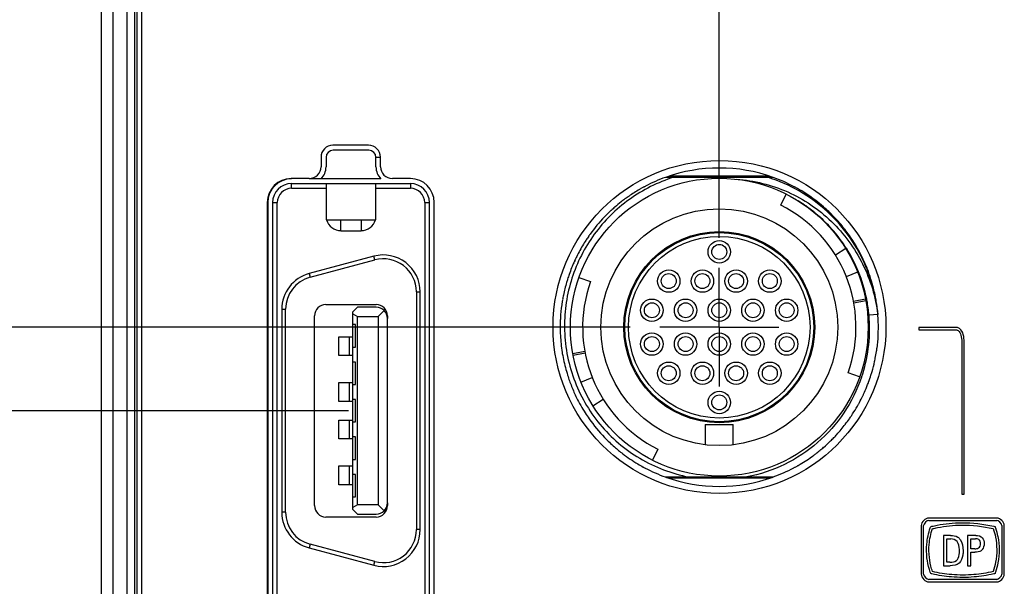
# Model space of a CAD drawing. Header units: inches. Extents: x 0 to 34, y 0 to 22.
# Tile 13 of 59: x 6.5 to 8.6, y 11.6 to 12.8. Entities that reach past the tile are written whole.
import ezdxf

# ---------------------------------------------------------------- set-up
doc = ezdxf.new("R2010")
doc.units = ezdxf.units.IN
doc.header["$LTSCALE"] = 1.87
doc.header["$MEASUREMENT"] = 0
doc.linetypes.add('CENTER', pattern=[0.6, 0.375, -0.075, 0.075, -0.075])
doc.layers.get('0').update_dxf_attribs({"linetype": 'CONTINUOUS'})
for name, color, linetype in [('02___PRT_ALL_AXES', 7, 'CONTINUOUS'), ('_13206', 7, 'CONTINUOUS'), ('_19992', 7, 'CONTINUOUS'), ('_39494', 7, 'CONTINUOUS'), ('_53207', 7, 'CONTINUOUS'), ('_797', 7, 'CONTINUOUS'), ('DEFAULT_1', 7, 'CENTER'), ('DIMENSIONS', 7, 'CONTINUOUS')]:
    doc.layers.add(name, color=color, linetype=linetype)
doc.styles.get("Standard").update_dxf_attribs({"font": 'txt', "width": 0.8})
doc.dimstyles.new('DIMSTYLE_1', dxfattribs={"dimtxt": 0.125, "dimasz": 0.18, "dimexe": 0.125, "dimexo": 0.0625, "dimgap": 0.03125, "dimtad": 0, "dimtih": 1, "dimtoh": 1, "dimdec": 3, "dimzin": 4, "dimdsep": 46, "dimtxsty": 'STANDARD', "dimblk": '_FILLED', "dimblk1": '_FILLED', "dimblk2": '_FILLED', "dimcen": 0.09, "dimadec": 0, "dimazin": 0, "dimtp": 0.001, "dimtm": 0.001, "dimtfac": 1, "dimtdec": 3, "dimtofl": 0, "dimtmove": 0, "dimatfit": 3, "dimldrblk": '_FILLED', "dimfxl": 1, "dimtolj": 1, "dimtzin": 4, "dimarcsym": 0})

# ---------------------------------------------------------------- blocks, each defined once
blk = doc.blocks.new('*D23')
at = {"layer": 'DIMENSIONS', "color": 2, "linetype": 'CONTINUOUS'}
blk.add_line((7.812, 12.182), (6.0124, 12.182), dxfattribs=at)
at = {"layer": 'DIMENSIONS', "color": 2, "linetype": 'CONTINUOUS', "insert": (5.9499, 12.2445), "char_height": 0.125, "width": 1.325, "attachment_point": 3, "line_spacing_factor": 0.9}
blk.add_mtext('3.823{\\Ftxt.shx;\\W1.000000;\\H0.125000; }[97.11]', dxfattribs=at)
blk = doc.blocks.new('_FILLED')
at = {"color": 0, "linetype": 'BYBLOCK'}
blk.add_solid([(0, 0), (-1, 0.174), (-1, -0.174)], dxfattribs=at)
blk = doc.blocks.new('*D24')
at = {"layer": 'DIMENSIONS', "color": 2, "linetype": 'CONTINUOUS'}
blk.add_line((7.7634, 14.3814), (6.0124, 14.3814), dxfattribs=at)
at = {"layer": 'DIMENSIONS', "color": 2, "linetype": 'CONTINUOUS', "insert": (5.9499, 14.4439), "char_height": 0.125, "width": 1.725, "attachment_point": 3, "line_spacing_factor": 0.9}
blk.add_mtext('2X 6.023{\\Ftxt.shx;\\W1.000000;\\H0.125000; }[152.97]', dxfattribs=at)
blk = doc.blocks.new('*D25')
at = {"layer": 'DIMENSIONS', "color": 2, "linetype": 'CONTINUOUS'}
blk.add_line((8.4624, 15.948), (6.0124, 15.948), dxfattribs=at)
at = {"layer": 'DIMENSIONS', "color": 2, "linetype": 'CONTINUOUS', "insert": (5.9499, 16.0105), "char_height": 0.125, "width": 1.425, "attachment_point": 3, "line_spacing_factor": 0.9}
blk.add_mtext('7.589{\\Ftxt.shx;\\W1.000000;\\H0.125000; }[192.77]', dxfattribs=at)
blk = doc.blocks.new('*D36')
at = {"layer": 'DIMENSIONS', "color": 2, "linetype": 'CONTINUOUS'}
blk.add_line((7.9995, 12.3695), (7.9995, 16.6349), dxfattribs=at)
at = {"layer": 'DIMENSIONS', "color": 2, "linetype": 'CONTINUOUS', "insert": (7.937, 16.6974), "char_height": 0.125, "width": 1.625, "attachment_point": 1, "rotation": 90, "line_spacing_factor": 0.9}
blk.add_mtext('2X 1.300{\\Ftxt.shx;\\W1.000000;\\H0.125000; }[33.01]', dxfattribs=at)
blk = doc.blocks.new('*D39')
at = {"layer": 'DIMENSIONS', "color": 2, "linetype": 'CONTINUOUS'}
blk.add_line((7.2195, 12.0064), (6.0124, 12.0064), dxfattribs=at)
at = {"layer": 'DIMENSIONS', "color": 2, "linetype": 'CONTINUOUS', "insert": (5.9499, 12.0689), "char_height": 0.125, "width": 1.325, "attachment_point": 3, "line_spacing_factor": 0.9}
blk.add_mtext('3.648{\\Ftxt.shx;\\W1.000000;\\H0.125000; }[92.65]', dxfattribs=at)

msp = doc.modelspace()

# ---------------------------------------------------------------- linework, layer by layer
at = {"color": 7, "linetype": 'CONTINUOUS'}
for p, q in [((6.7249, 8.4028), (6.7249, 15.904)), ((6.6999, 8.4284), (6.6999, 15.8784)), ((6.7539, 9.3473), (6.7539, 14.9595)), ((6.7701, 9.3473), (6.7701, 14.9595)), ((6.7744, 14.9595), (6.7744, 9.3473)), ((6.7849, 9.3534), (6.7849, 14.9534)), ((7.2624, 12.5539), (7.1874, 12.5539)), ((7.1724, 12.5389), (7.1724, 12.5189)), ((7.2774, 12.5189), (7.2774, 12.5389)), ((7.2869, 12.5389), (7.2774, 12.5389)), ((7.2879, 12.4939), (7.1374, 12.4939)), ((7.8864, 12.497), (8.1126, 12.497)), ((7.8345, 12.4732), (7.8338, 12.4728)), ((8.1592, 12.4761), (8.1586, 12.4765)), ((8.1287, 12.4387), (8.1402, 12.4616)), ((8.1744, 12.4419), (8.1737, 12.4423)), ((7.7583, 12.4141), (7.758, 12.4137)), ((8.2066, 12.4176), (8.206, 12.418)), ((8.2088, 12.4156), (8.2084, 12.416)), ((8.2634, 12.3878), (8.263, 12.3883)), ((8.2654, 12.3471), (8.2437, 12.3336)), ((7.6996, 12.3306), (7.6995, 12.3304)), ((7.7044, 12.2863), (7.7285, 12.2778)), ((8.2904, 12.2974), (8.2666, 12.288)), ((8.3235, 12.2635), (8.3234, 12.264)), ((8.3069, 12.2409), (8.2817, 12.2361)), ((7.2387, 12.2239), (7.2288, 12.2141)), ((7.278, 12.2239), (7.2387, 12.2239)), ((8.3075, 12.2373), (8.2824, 12.2328)), ((7.2288, 11.7987), (7.2288, 12.2141)), ((7.2288, 12.2099), (7.2387, 12.2042)), ((7.2387, 11.8086), (7.2387, 12.2042)), ((7.2387, 12.2042), (7.282, 12.2042)), ((7.2948, 12.217), (7.282, 12.2042)), ((7.282, 12.2042), (7.282, 11.8086)), ((7.3017, 11.8125), (7.3017, 12.2003)), ((8.333, 12.2088), (8.3144, 12.2073)), ((7.2347, 12.1875), (7.2288, 12.1875)), ((7.2347, 12.1403), (7.2347, 12.1875)), ((8.3339, 12.1943), (8.3339, 12.1948)), ((8.4988, 12.1813), (8.419, 12.1813)), ((8.419, 12.1813), (8.419, 12.1763)), ((8.419, 12.1763), (8.4988, 12.1763)), ((7.2288, 12.1403), (7.2347, 12.1403)), ((8.5094, 12.1511), (8.5094, 11.8313)), ((8.5144, 11.8313), (8.5144, 12.1511)), ((7.6683, 12.1338), (7.6684, 12.1335)), ((7.6914, 12.1268), (7.7166, 12.1313)), ((7.6921, 12.1231), (7.7172, 12.128)), ((8.3305, 12.133), (8.3306, 12.1338)), ((7.2347, 12.1088), (7.2288, 12.1088)), ((7.2347, 12.0615), (7.2347, 12.1088)), ((7.7085, 12.0667), (7.7323, 12.0761)), ((8.2946, 12.0778), (8.2705, 12.0863)), ((7.2288, 12.0615), (7.2347, 12.0615)), ((8.3133, 12.0658), (8.3135, 12.0665)), ((7.2347, 12.03), (7.2288, 12.03)), ((7.2347, 11.9828), (7.2347, 12.03)), ((7.7335, 12.017), (7.7553, 12.0305)), ((8.2923, 12.0201), (8.2927, 12.0207)), ((7.2288, 11.9828), (7.2347, 11.9828)), ((7.9699, 11.9773), (7.9699, 11.9348)), ((7.9699, 11.9773), (8.029, 11.9773)), ((8.029, 11.9348), (8.029, 11.9773)), ((7.2347, 11.9513), (7.2288, 11.9513)), ((7.2347, 11.904), (7.2347, 11.9513)), ((7.8702, 11.9253), (7.8587, 11.9025)), ((7.2288, 11.904), (7.2347, 11.904)), ((7.8396, 11.8881), (7.8401, 11.8878)), ((8.1563, 11.8864), (8.1569, 11.8868)), ((7.2347, 11.8725), (7.2288, 11.8725)), ((7.2347, 11.8253), (7.2347, 11.8725)), ((7.8864, 11.8671), (8.1126, 11.8671)), ((7.2288, 11.8253), (7.2347, 11.8253)), ((8.5094, 11.8313), (8.5144, 11.8313)), ((7.2387, 11.8086), (7.2288, 11.8029)), ((7.282, 11.8086), (7.2387, 11.8086)), ((7.2948, 11.7958), (7.282, 11.8086)), ((7.2288, 11.7987), (7.2387, 11.7889)), ((7.2387, 11.7889), (7.278, 11.7889)), ((8.4243, 11.7649), (8.4243, 11.6628)), ((8.4293, 11.6628), (8.4293, 11.7649)), ((8.5829, 11.7809), (8.4404, 11.7809)), ((8.4404, 11.7759), (8.5829, 11.7759)), ((8.5939, 11.7649), (8.5939, 11.6628)), ((8.5989, 11.6628), (8.5989, 11.7649)), ((8.4855, 11.7443), (8.4708, 11.7443)), ((8.4708, 11.7443), (8.4708, 11.6806)), ((8.5388, 11.7443), (8.5217, 11.7443)), ((8.5217, 11.7443), (8.5217, 11.6806)), ((8.4778, 11.737), (8.4863, 11.737)), ((8.4778, 11.6879), (8.4778, 11.737)), ((8.5288, 11.7371), (8.5387, 11.7371)), ((8.5288, 11.7163), (8.5288, 11.7371)), ((8.5372, 11.7163), (8.5288, 11.7163)), ((8.5288, 11.7089), (8.5371, 11.7089)), ((8.5288, 11.6806), (8.5288, 11.7089)), ((8.4708, 11.6806), (8.4851, 11.6806)), ((8.4847, 11.6879), (8.4778, 11.6879)), ((8.5217, 11.6806), (8.5288, 11.6806)), ((8.5829, 11.6517), (8.4404, 11.6517)), ((8.4404, 11.6467), (8.5829, 11.6467))]:
    msp.add_line(p, q, dxfattribs=at)
for centre, radius in [((7.9995, 12.182), 0.313), ((7.9995, 12.182), 0.249), ((7.9995, 12.182), 0.2008), ((7.9995, 12.182), 0.1988), ((7.9995, 12.182), 0.1909), ((7.9995, 12.3403), 0.0236), ((7.9995, 12.3403), 0.0157), ((7.8932, 12.2789), 0.0236), ((7.964, 12.2789), 0.0236), ((8.0349, 12.2789), 0.0236), ((8.1058, 12.2789), 0.0236), ((7.8932, 12.2789), 0.0157), ((7.964, 12.2789), 0.0157), ((8.0349, 12.2789), 0.0157), ((8.1058, 12.2789), 0.0157), ((7.8577, 12.2175), 0.0236), ((7.9286, 12.2175), 0.0236), ((7.9995, 12.2175), 0.0236), ((8.0703, 12.2175), 0.0236), ((8.1412, 12.2175), 0.0236), ((7.8577, 12.2175), 0.0157), ((7.9286, 12.2175), 0.0157), ((7.9995, 12.2175), 0.0157), ((8.0703, 12.2175), 0.0157), ((8.1412, 12.2175), 0.0157), ((7.8577, 12.1466), 0.0236), ((7.8577, 12.1466), 0.0157), ((7.9286, 12.1466), 0.0236), ((7.9286, 12.1466), 0.0157), ((7.9995, 12.1466), 0.0236), ((7.9995, 12.1466), 0.0157), ((8.0703, 12.1466), 0.0236), ((8.0703, 12.1466), 0.0157), ((8.1412, 12.1466), 0.0236), ((8.1412, 12.1466), 0.0157), ((7.8932, 12.0852), 0.0236), ((7.8932, 12.0852), 0.0157), ((7.964, 12.0852), 0.0236), ((7.964, 12.0852), 0.0157), ((8.0349, 12.0852), 0.0236), ((8.0349, 12.0852), 0.0157), ((8.1058, 12.0852), 0.0236), ((8.1058, 12.0852), 0.0157), ((7.9995, 12.0238), 0.0236), ((7.9995, 12.0238), 0.0157)]:
    msp.add_circle(centre, radius, dxfattribs=at)
for centre, radius, start, end in [((7.1874, 12.5389), 0.015, 90, 180), ((7.2624, 12.5389), 0.015, 0, 90), ((7.1374, 12.5189), 0.035, 314.4153, 360), ((7.3124, 12.5189), 0.035, 180, 225.5847), ((7.9995, 12.182), 0.3346, 70.2484, 109.7529), ((7.9997, 12.1815), 0.3352, 109.7566, 117.5571), ((7.9992, 12.1815), 0.3352, 61.9397, 70.2429), ((7.9996, 12.1819), 0.3348, 120.1398, 124.5675), ((7.9993, 12.1823), 0.3343, 119.6822, 120.1386), ((7.9992, 12.1826), 0.334, 118.5327, 119.5309), ((7.9991, 12.1827), 0.3339, 118.3144, 118.5325), ((7.9992, 12.1825), 0.3341, 118.076, 118.3144), ((7.9993, 12.1823), 0.3343, 117.5594, 118.076), ((7.9998, 12.1826), 0.3341, 61.6181, 61.9359), ((7.9996, 12.1822), 0.3345, 57.937, 61.4837), ((7.9992, 12.1824), 0.3342, 127.3376, 128.0575), ((7.9993, 12.1822), 0.3344, 125.3684, 127.3372), ((7.9995, 12.182), 0.3347, 124.5679, 125.3686), ((8.0018, 12.1802), 0.3135, 58.2805, 58.7257), ((8.0018, 12.1801), 0.3136, 57.6566, 58.2805), ((7.9994, 12.1819), 0.3348, 52.7117, 57.9368), ((7.9994, 12.1819), 0.3348, 49.0829, 52.7083), ((7.9995, 12.182), 0.3347, 132.7753, 135.4741), ((7.9997, 12.1817), 0.335, 131.0237, 132.7755), ((7.9996, 12.1819), 0.3348, 128.0581, 131.0239), ((7.9995, 12.182), 0.2874, 340.5411, 63.2776), ((8.0017, 12.18), 0.3137, 56.7464, 57.6565), ((8.0017, 12.18), 0.3137, 56.3381, 56.6001), ((8.0017, 12.18), 0.3137, 55.7247, 56.3381), ((8.0018, 12.1801), 0.3136, 54.9275, 55.7247), ((8.002, 12.1804), 0.3132, 51.4014, 54.9271), ((8.0019, 12.1803), 0.3134, 51.1219, 51.4009), ((7.9993, 12.1819), 0.3349, 43.9423, 49.0834), ((7.9998, 12.1818), 0.3351, 136.1986, 144.2889), ((7.9991, 12.1824), 0.3341, 135.4748, 136.1079), ((8.0018, 12.1802), 0.3135, 50.6429, 51.1219), ((8.0017, 12.1801), 0.3136, 49.9719, 50.6429), ((8.0017, 12.18), 0.3137, 49.3513, 49.9719), ((8.0017, 12.18), 0.3137, 48.7772, 49.2218), ((8.0014, 12.1797), 0.3141, 32.3697, 48.6732), ((7.9993, 12.1819), 0.3349, 38.0407, 43.9363), ((7.9996, 12.1821), 0.3345, 35.1411, 37.9339), ((7.9996, 12.182), 0.3347, 146.7502, 147.3956), ((7.9993, 12.1822), 0.3344, 145.1689, 146.7503), ((7.999, 12.1824), 0.3341, 144.8745, 145.1687), ((7.9991, 12.1823), 0.3342, 144.2933, 144.8744), ((7.9991, 12.1818), 0.3351, 26.3477, 35.134), ((7.9998, 12.1819), 0.335, 147.3963, 152.4153), ((8.0003, 12.1791), 0.3154, 22.2042, 32.3607), ((7.9997, 12.182), 0.3348, 155.381, 156.9779), ((7.9992, 12.1822), 0.3343, 153.6769, 155.381), ((7.9991, 12.1822), 0.3342, 152.4169, 153.6418), ((7.9993, 12.182), 0.3348, 21.7889, 26.3389), ((7.9998, 12.1819), 0.335, 158.1332, 160.6415), ((7.9998, 12.1819), 0.335, 156.9779, 158.1333), ((8.001, 12.1795), 0.3333, 21.8984, 22.3073), ((7.9991, 12.1819), 0.335, 21.3984, 21.7892), ((8.0001, 12.1791), 0.3342, 14.7092, 21.8941), ((7.9993, 12.182), 0.3348, 17.5765, 21.3987), ((7.9992, 12.1821), 0.3343, 162.4125, 163.6707), ((7.9993, 12.1821), 0.3345, 160.6417, 162.412), ((7.9998, 12.179), 0.3159, 11.3844, 22.1832), ((7.9995, 12.1821), 0.3346, 14.2206, 17.5742), ((7.9997, 12.182), 0.3349, 163.6718, 168.3966), ((7.9995, 12.182), 0.2874, 160.5411, 243.2776), ((8.0007, 12.1793), 0.3337, 13.9442, 14.6196), ((7.9993, 12.182), 0.3348, 11.6824, 14.2207), ((8.0007, 12.1793), 0.3336, 13.0379, 13.9441), ((7.9989, 12.1821), 0.3341, 170.049, 171.2172), ((7.9992, 12.1821), 0.3344, 169.2624, 170.0491), ((7.9994, 12.1821), 0.3346, 168.3974, 169.2624), ((7.9997, 12.1791), 0.3159, 10.7073, 11.3738), ((8.0004, 12.1792), 0.334, 12.6206, 13.038), ((8.0002, 12.1792), 0.3342, 12.1848, 12.6206), ((7.9994, 12.179), 0.335, 7.631, 12.1835), ((7.9995, 12.1821), 0.3346, 10.8256, 11.6822), ((7.9997, 12.1821), 0.3344, 9.9005, 10.8256), ((8, 12.1821), 0.3341, 8.7808, 9.9005), ((7.278, 12.2003), 0.0236, 0, 90), ((8, 12.182), 0.3352, 171.8901, 176.7197), ((7.9991, 12.1821), 0.3342, 171.6777, 171.8881), ((7.9989, 12.1822), 0.334, 171.2173, 171.6777), ((7.9996, 12.179), 0.3161, 5.1376, 10.7073), ((8.0001, 12.1822), 0.334, 8.3103, 8.7807), ((7.9995, 12.1821), 0.3347, 6.5339, 8.3099), ((7.9997, 12.1791), 0.3347, 7.0248, 7.6306), ((8, 12.1791), 0.3344, 6.4445, 7.0248), ((7.9997, 12.182), 0.3349, 176.7196, 178.2852), ((7.9992, 12.1791), 0.3165, 342.5369, 5.1276), ((8.0005, 12.1791), 0.3339, 5.1044, 6.4447), ((7.9994, 12.182), 0.3347, 2.1782, 4.5937), ((7.9988, 12.182), 0.334, 178.285, 179.9995), ((7.9985, 12.182), 0.3337, 180.0001, 180.7934), ((7.9992, 12.1821), 0.3344, 180.7936, 182.2477), ((7.9997, 12.1821), 0.3344, 356.9808, 359.9985), ((7.9994, 12.182), 0.3347, 0.0001, 2.0996), ((8.0001, 12.1821), 0.3352, 182.2486, 188.29), ((7.9989, 12.1821), 0.3353, 352.4274, 356.9815), ((7.9997, 12.182), 0.3344, 351.7126, 352.426), ((7.9988, 12.1819), 0.334, 188.3348, 188.7623), ((7.9992, 12.182), 0.3344, 188.7632, 191.7207), ((7.9994, 12.1821), 0.3347, 347.5418, 348.3461), ((7.9995, 12.182), 0.3346, 348.3461, 348.5619), ((7.9995, 12.182), 0.3346, 348.5619, 348.7476), ((7.9998, 12.182), 0.3343, 348.7473, 351.2337), ((8.0001, 12.1819), 0.334, 351.2343, 351.5712), ((7.9997, 12.1821), 0.3348, 191.7214, 197.5618), ((7.9993, 12.1821), 0.3348, 343.7777, 347.5415), ((7.9997, 12.1821), 0.3349, 197.5662, 201.8246), ((7.9985, 12.1792), 0.3172, 341.124, 342.5462), ((7.9995, 12.1821), 0.3346, 339.8017, 342.4349), ((7.9999, 12.1819), 0.3342, 342.4356, 343.1028), ((7.9997, 12.182), 0.3344, 343.1028, 343.7769), ((7.9996, 12.1821), 0.3348, 201.8239, 206.3205), ((7.9992, 12.1821), 0.3349, 335.1403, 338.0843), ((7.9991, 12.1822), 0.335, 338.0841, 338.8531), ((7.9991, 12.1822), 0.335, 338.8531, 339.6812), ((7.9997, 12.1822), 0.335, 206.3263, 212.5994), ((7.9996, 12.182), 0.3345, 331.1726, 333.675), ((7.9999, 12.1818), 0.3341, 333.6758, 334.6634), ((7.9997, 12.1819), 0.3344, 334.6633, 335.1397), ((7.9992, 12.1822), 0.335, 327.8094, 331.0528), ((7.9993, 12.182), 0.3345, 212.6001, 215.101), ((7.9998, 12.1818), 0.3343, 324.8937, 326.1897), ((7.9996, 12.182), 0.3345, 326.1896, 326.4633), ((7.9995, 12.182), 0.3346, 326.4633, 326.9559), ((7.9993, 12.1821), 0.3348, 326.9559, 327.8092), ((7.9998, 12.1823), 0.3351, 215.1079, 223.8776), ((7.9992, 12.1823), 0.335, 317.59, 322.3701), ((7.9994, 12.1821), 0.3348, 322.3708, 322.5729), ((7.9996, 12.1819), 0.3345, 322.5726, 324.8929), ((7.9996, 12.1822), 0.3348, 223.8867, 228.7742), ((7.9997, 12.1818), 0.3343, 314.42, 316.1074), ((7.9998, 12.1818), 0.3343, 316.108, 317.5887), ((7.9996, 12.1822), 0.3348, 228.7737, 232.6427), ((7.9993, 12.1823), 0.3349, 309.2692, 310.9867), ((7.9992, 12.1823), 0.335, 310.9867, 314.4194), ((7.9996, 12.1823), 0.3349, 232.6476, 239.2332), ((7.9993, 12.1822), 0.3349, 300.5708, 306.1677), ((7.9997, 12.1818), 0.3343, 306.1693, 307.3505), ((7.9996, 12.1819), 0.3345, 307.351, 309.2693), ((7.9993, 12.1817), 0.3343, 239.235, 241.4652), ((7.9992, 12.1815), 0.3341, 241.5683, 241.9443), ((7.9993, 12.1817), 0.3343, 241.9443, 242.2413), ((7.9998, 12.1815), 0.334, 298.0648, 298.5343), ((7.9998, 12.1815), 0.3341, 298.5344, 299.5784), ((7.9997, 12.1817), 0.3343, 299.5783, 299.7924), ((7.9996, 12.1818), 0.3344, 299.7925, 300.5692), ((7.9997, 12.1826), 0.3352, 242.2441, 250.2432), ((7.9995, 12.182), 0.3346, 250.2449, 289.7499), ((7.9992, 12.1826), 0.3352, 289.757, 297.9308), ((7.278, 11.8125), 0.0236, 270, 360)]:
    msp.add_arc(centre, radius, start, end, dxfattribs=at)
for points, knots in [([(7.9033, 12.497), (7.8867, 12.4918), (7.8544, 12.4787), (7.8096, 12.4516), (7.7696, 12.4178), (7.7355, 12.3781), (7.7082, 12.3335), (7.6882, 12.2852), (7.6763, 12.2342), (7.6738, 12.1994), (7.674, 12.182)], [0, 0, 0, 0, 0.125003, 0.25, 0.375003, 0.500004, 0.625003, 0.750003, 0.874999, 1, 1, 1, 1]), ([(8.0358, 12.4929), (8.0543, 12.4917), (8.0911, 12.4859), (8.144, 12.4677), (8.1929, 12.4406), (8.2363, 12.4055), (8.2731, 12.3634), (8.3022, 12.3156), (8.3229, 12.2637), (8.3307, 12.2272), (8.333, 12.2088)], [0, 0, 0, 0, 0.124985, 0.249969, 0.374964, 0.499962, 0.624963, 0.749971, 0.874981, 1, 1, 1, 1]), ([(8.3094, 12.306), (8.3002, 12.3284), (8.2768, 12.3714), (8.2286, 12.4266), (8.1696, 12.47), (8.1248, 12.4897), (8.1017, 12.497)], [0, 0, 0, 0, 0.250006, 0.500005, 0.749997, 1, 1, 1, 1]), ([(7.674, 12.182), (7.6741, 12.1636), (7.6776, 12.1267), (7.6921, 12.073), (7.7156, 12.0226), (7.7473, 11.977), (7.7863, 11.9373), (7.8315, 11.905), (7.8815, 11.8808), (7.9172, 11.8706), (7.9353, 11.8671)], [0, 0, 0, 0, 0.125004, 0.250001, 0.375003, 0.500002, 0.625003, 0.750004, 0.874998, 1, 1, 1, 1]), ([(8.5144, 12.1511), (8.5144, 12.1609), (8.5126, 12.1755), (8.501, 12.1813), (8.4988, 12.1813)], [0, 0, 0, 0, 0.818822, 1, 1, 1, 1]), ([(8.4988, 12.1763), (8.4994, 12.1763), (8.5067, 12.1734), (8.5094, 12.1604), (8.5094, 12.1511)], [0, 0, 0, 0, 0.181178, 1, 1, 1, 1]), ([(8.2986, 12.0766), (8.2896, 12.0503), (8.2646, 11.9999), (8.2087, 11.9367), (8.1384, 11.8902), (8.085, 11.8724), (8.0577, 11.8671)], [0, 0, 0, 0, 0.249995, 0.499993, 0.749993, 1, 1, 1, 1]), ([(8.4442, 11.6642), (8.4439, 11.665), (8.4429, 11.6678), (8.4394, 11.6787), (8.4354, 11.6983), (8.435, 11.7281), (8.4396, 11.7499), (8.4439, 11.7619), (8.4442, 11.7628)], [0, 0, 0, 0, 0.027391, 0.088605, 0.341056, 0.621005, 0.972795, 1, 1, 1, 1]), ([(8.4442, 11.7628), (8.445, 11.763), (8.4495, 11.7641), (8.4708, 11.7687), (8.5145, 11.7732), (8.5555, 11.7686), (8.5785, 11.763), (8.5794, 11.7628)], [0, 0, 0, 0, 0.019979, 0.100592, 0.480705, 0.980212, 1, 1, 1, 1]), ([(8.448, 11.7585), (8.4515, 11.7594), (8.4716, 11.7637), (8.5144, 11.7681), (8.5538, 11.7638), (8.5756, 11.7585)], [0, 0, 0, 0, 0.083952, 0.479807, 1, 1, 1, 1]), ([(8.5794, 11.7628), (8.5797, 11.7619), (8.5821, 11.7551), (8.5888, 11.7303), (8.589, 11.6979), (8.5824, 11.6724), (8.5797, 11.665), (8.5794, 11.6642)], [0, 0, 0, 0, 0.027267, 0.21626, 0.76448, 0.972626, 1, 1, 1, 1]), ([(8.448, 11.6684), (8.4473, 11.6703), (8.4443, 11.6799), (8.4404, 11.6988), (8.44, 11.7276), (8.4442, 11.7477), (8.448, 11.7585)], [0, 0, 0, 0, 0.064749, 0.331779, 0.627894, 1, 1, 1, 1]), ([(8.4855, 11.7443), (8.4909, 11.7443), (8.4994, 11.7437), (8.5048, 11.7378), (8.506, 11.736)], [0, 0, 0, 0, 0.70972, 1, 1, 1, 1]), ([(8.5756, 11.7585), (8.5776, 11.7528), (8.5838, 11.7298), (8.584, 11.6984), (8.5778, 11.6747), (8.5756, 11.6684)], [0, 0, 0, 0, 0.199916, 0.779823, 1, 1, 1, 1]), ([(8.5048, 11.7116), (8.5048, 11.7126), (8.5045, 11.7194), (8.5032, 11.7267), (8.4998, 11.7314)], [0, 0, 0, 0, 0.154508, 1, 1, 1, 1]), ([(8.5372, 11.7163), (8.5398, 11.7163), (8.5466, 11.7166), (8.549, 11.7238), (8.549, 11.7272)], [0, 0, 0, 0, 0.43299, 1, 1, 1, 1]), ([(8.549, 11.7272), (8.549, 11.7304), (8.547, 11.7369), (8.5409, 11.7371), (8.5387, 11.7371)], [0, 0, 0, 0, 0.588492, 1, 1, 1, 1]), ([(8.4981, 11.6914), (8.4996, 11.6929), (8.5039, 11.6989), (8.5048, 11.7065), (8.5048, 11.7116)], [0, 0, 0, 0, 0.296304, 1, 1, 1, 1]), ([(8.5123, 11.7119), (8.5123, 11.7088), (8.5116, 11.6996), (8.5082, 11.6902), (8.5039, 11.6858)], [0, 0, 0, 0, 0.33679, 1, 1, 1, 1]), ([(8.5524, 11.7144), (8.5518, 11.7136), (8.5479, 11.7095), (8.5416, 11.7089), (8.5371, 11.7089)], [0, 0, 0, 0, 0.191003, 1, 1, 1, 1]), ([(8.5794, 11.6642), (8.5785, 11.664), (8.5707, 11.6621), (8.5561, 11.6592), (8.5265, 11.6556), (8.4898, 11.6556), (8.4594, 11.6605), (8.4451, 11.664), (8.4442, 11.6642)], [0, 0, 0, 0, 0.019901, 0.176856, 0.325996, 0.67588, 0.980027, 1, 1, 1, 1]), ([(8.5756, 11.6684), (8.5688, 11.6668), (8.5553, 11.6641), (8.5262, 11.6606), (8.4902, 11.6606), (8.4612, 11.6652), (8.448, 11.6684)], [0, 0, 0, 0, 0.163474, 0.318807, 0.683222, 1, 1, 1, 1])]:
    msp.add_open_spline(points, degree=3, knots=knots, dxfattribs=at)
for points in [[(8.4404, 11.7809), (8.4328, 11.7809), (8.4243, 11.7724), (8.4243, 11.7649)], [(8.4404, 11.7759), (8.4365, 11.7759), (8.4293, 11.7687), (8.4293, 11.7649)], [(8.5989, 11.7649), (8.5989, 11.7724), (8.5904, 11.7809), (8.5829, 11.7809)], [(8.5939, 11.7649), (8.5939, 11.7687), (8.5867, 11.7759), (8.5829, 11.7759)], [(8.5388, 11.7443), (8.5438, 11.7443), (8.5498, 11.7431), (8.5527, 11.7392)], [(8.4998, 11.7314), (8.497, 11.7354), (8.4912, 11.737), (8.4863, 11.737)], [(8.506, 11.736), (8.5107, 11.7292), (8.5123, 11.7202), (8.5123, 11.7119)], [(8.5565, 11.7268), (8.5565, 11.7225), (8.5552, 11.7178), (8.5524, 11.7144)], [(8.5527, 11.7392), (8.5554, 11.7358), (8.5565, 11.7311), (8.5565, 11.7268)], [(8.4847, 11.6879), (8.4893, 11.6879), (8.4947, 11.6883), (8.4981, 11.6914)], [(8.5039, 11.6858), (8.4994, 11.6812), (8.4916, 11.6806), (8.4851, 11.6806)], [(8.4243, 11.6628), (8.4243, 11.6552), (8.4328, 11.6467), (8.4404, 11.6467)], [(8.4293, 11.6628), (8.4293, 11.6589), (8.4365, 11.6517), (8.4404, 11.6517)], [(8.5829, 11.6467), (8.5904, 11.6467), (8.5989, 11.6552), (8.5989, 11.6628)], [(8.5829, 11.6517), (8.5867, 11.6517), (8.5939, 11.6589), (8.5939, 11.6628)]]:
    msp.add_open_spline(points, degree=3, dxfattribs=at)
at = {"layer": '02___PRT_ALL_AXES', "color": 7, "linetype": 'CONTINUOUS'}
for p, q in [((7.2619, 12.5644), (7.1869, 12.5644)), ((7.1619, 12.5394), (7.1619, 12.5194)), ((7.2869, 12.5194), (7.2869, 12.5394)), ((7.1369, 12.4944), (7.0989, 12.4944)), ((7.3499, 12.4944), (7.3119, 12.4944)), ((8.1041, 12.4994), (7.8949, 12.4994)), ((7.0489, 12.4444), (7.0489, 11.5694)), ((7.0499, 12.4439), (7.0499, 11.5689)), ((7.3999, 11.5694), (7.3999, 12.4444)), ((7.8923, 11.8654), (8.1066, 11.8654))]:
    msp.add_line(p, q, dxfattribs=at)
msp.add_circle((7.9999, 12.1824), 0.35, dxfattribs=at)
for centre, radius, start, end in [((7.1869, 12.5394), 0.025, 90, 180), ((7.2619, 12.5394), 0.025, 0, 90), ((7.1369, 12.5194), 0.025, 270, 360), ((7.3119, 12.5194), 0.025, 180, 270), ((7.0989, 12.4444), 0.05, 90, 180), ((7.0999, 12.4439), 0.05, 90, 180), ((7.3499, 12.4444), 0.05, 0, 90)]:
    msp.add_arc(centre, radius, start, end, dxfattribs=at)
at = {"layer": '_13206', "color": 7, "linetype": 'CONTINUOUS'}
for p, q in [((7.0999, 12.4739), (7.0999, 12.4839)), ((7.0999, 12.4839), (7.3499, 12.4839)), ((7.0999, 12.4739), (7.1724, 12.4739)), ((7.1724, 12.4839), (7.1724, 12.4079)), ((7.2774, 12.4079), (7.2774, 12.4839)), ((7.2774, 12.4739), (7.3499, 12.4739)), ((7.3499, 12.4839), (7.3499, 12.4739)), ((7.0599, 12.4439), (7.0599, 11.5689)), ((7.0599, 12.4439), (7.0699, 12.4439)), ((7.0699, 11.5689), (7.0699, 12.4439)), ((7.3799, 12.4439), (7.3799, 11.5689)), ((7.3799, 12.4439), (7.3899, 12.4439)), ((7.3899, 11.5689), (7.3899, 12.4439)), ((7.1724, 12.4079), (7.2774, 12.4079)), ((7.2036, 12.3848), (7.2036, 12.4079)), ((7.2461, 12.4079), (7.2461, 12.3848)), ((7.2036, 12.3848), (7.2461, 12.3848)), ((7.2729, 12.3312), (7.1367, 12.2947)), ((7.1388, 12.2869), (7.275, 12.3234)), ((7.275, 12.3234), (7.2729, 12.3312)), ((7.1367, 12.2947), (7.1388, 12.2869)), ((7.3624, 12.2564), (7.3624, 11.7564)), ((7.3624, 12.2564), (7.3704, 12.2564)), ((7.3704, 11.7564), (7.3704, 12.2564)), ((7.0793, 12.2199), (7.0793, 11.7929)), ((7.0793, 12.2199), (7.0874, 12.2199)), ((7.0874, 11.7929), (7.0874, 12.2199)), ((7.1721, 12.2298), (7.2777, 12.2298)), ((7.1481, 11.807), (7.1481, 12.2058)), ((7.3017, 12.2058), (7.3017, 12.2003)), ((7.3017, 11.8125), (7.3017, 11.807)), ((7.0874, 11.7929), (7.0793, 11.7929)), ((7.2777, 11.783), (7.1721, 11.783)), ((7.3704, 11.7564), (7.3624, 11.7564)), ((7.1388, 11.7259), (7.1367, 11.7181)), ((7.275, 11.6894), (7.1388, 11.7259)), ((7.1367, 11.7181), (7.2729, 11.6816)), ((7.2729, 11.6816), (7.275, 11.6894))]:
    msp.add_line(p, q, dxfattribs=at)
for centre, radius, start, end in [((7.0999, 12.4439), 0.04, 90, 180), ((7.0999, 12.4439), 0.03, 90, 180), ((7.3499, 12.4439), 0.04, 0, 90), ((7.3499, 12.4439), 0.03, 0, 90), ((7.2036, 12.4161), 0.0312, 195.1289, 270), ((7.2461, 12.4161), 0.0312, 270, 344.8711), ((7.293, 12.2564), 0.0774, 0, 105), ((7.293, 12.2564), 0.0694, 0, 105), ((7.1568, 12.2199), 0.0774, 105, 180), ((7.1568, 12.2199), 0.0694, 105, 180), ((7.1721, 12.2058), 0.024, 90, 180), ((7.2777, 12.2058), 0.024, 0, 90), ((7.1721, 11.807), 0.024, 180, 270), ((7.2777, 11.807), 0.024, 270, 360), ((7.1568, 11.7929), 0.0774, 180, 255), ((7.1568, 11.7929), 0.0694, 180, 255), ((7.293, 11.7564), 0.0774, 255, 360), ((7.293, 11.7564), 0.0694, 255, 360)]:
    msp.add_arc(centre, radius, start, end, dxfattribs=at)
at = {"layer": '_19992', "color": 7, "linetype": 'CONTINUOUS'}
for p, q in [((7.1992, 12.1225), (7.1992, 12.1619)), ((7.1992, 12.1619), (7.2288, 12.1619)), ((7.2215, 12.1225), (7.2215, 12.1619)), ((7.2288, 12.1225), (7.1992, 12.1225))]:
    msp.add_line(p, q, dxfattribs=at)
at = {"layer": '_39494', "color": 7, "linetype": 'CONTINUOUS'}
for p, q in [((7.1992, 12.0261), (7.1992, 12.0655)), ((7.1992, 12.0655), (7.2288, 12.0655)), ((7.2215, 12.0261), (7.2215, 12.0655)), ((7.2288, 12.0261), (7.1992, 12.0261))]:
    msp.add_line(p, q, dxfattribs=at)
at = {"layer": '_53207', "color": 7, "linetype": 'CONTINUOUS'}
for p, q in [((7.1992, 11.9474), (7.1992, 11.9867)), ((7.1992, 11.9867), (7.2288, 11.9867)), ((7.2215, 11.9474), (7.2215, 11.9867)), ((7.2288, 11.9474), (7.1992, 11.9474))]:
    msp.add_line(p, q, dxfattribs=at)
at = {"layer": '_797', "color": 7, "linetype": 'CONTINUOUS'}
for p, q in [((7.1992, 11.8509), (7.1992, 11.8903)), ((7.1992, 11.8903), (7.2288, 11.8903)), ((7.2215, 11.8509), (7.2215, 11.8903)), ((7.2288, 11.8509), (7.1992, 11.8509))]:
    msp.add_line(p, q, dxfattribs=at)
at = {"layer": 'DEFAULT_1', "color": 7, "linetype": 'CENTER'}
for q in [(7.9995, 12.307), (7.8745, 12.182), (7.9995, 12.057), (8.1245, 12.182)]:
    msp.add_line((7.9995, 12.182), q, dxfattribs=at)

# ---------------------------------------------------------------- dimensions: what is measured, and where the dimension line sits
at = {"layer": 'DIMENSIONS', "color": 2, "linetype": 'CONTINUOUS'}
for feature_location, offset, dtype, origin, picture, middle in [((7.9995, 12.3695), (0, 4.2654), 1, (6.6999, 12.307), '*D36', (7.9995, 17.5099)), ((7.7634, 14.3814), (-1.751, 0), 0, (7.8259, 8.3588), '*D24', (5.0874, 14.3814))]:
    dim = msp.add_ordinate_dim(feature_location=feature_location, offset=offset, dtype=dtype, origin=origin, text='2X <>', dimstyle='DIMSTYLE_1', dxfattribs=at)
    dim.commit()
    dim.dimension.update_dxf_attribs({"geometry": picture, "text_midpoint": middle})
for feature_location, offset, origin, picture, middle in [((8.4624, 15.948), (-2.45, 0), (8.5249, 8.3588), '*D25', (5.2374, 15.948)), ((7.812, 12.182), (-1.7996, 0), (7.8745, 8.3588), '*D23', (5.2874, 12.182)), ((7.2195, 12.0064), (-1.2071, 0), (7.282, 8.3588), '*D39', (5.2874, 12.0064))]:
    dim = msp.add_ordinate_dim(feature_location=feature_location, offset=offset, dtype=0, origin=origin, dimstyle='DIMSTYLE_1', dxfattribs=at)
    dim.commit()
    dim.dimension.update_dxf_attribs({"geometry": picture, "text_midpoint": middle})

doc.saveas('drawing.dxf')
